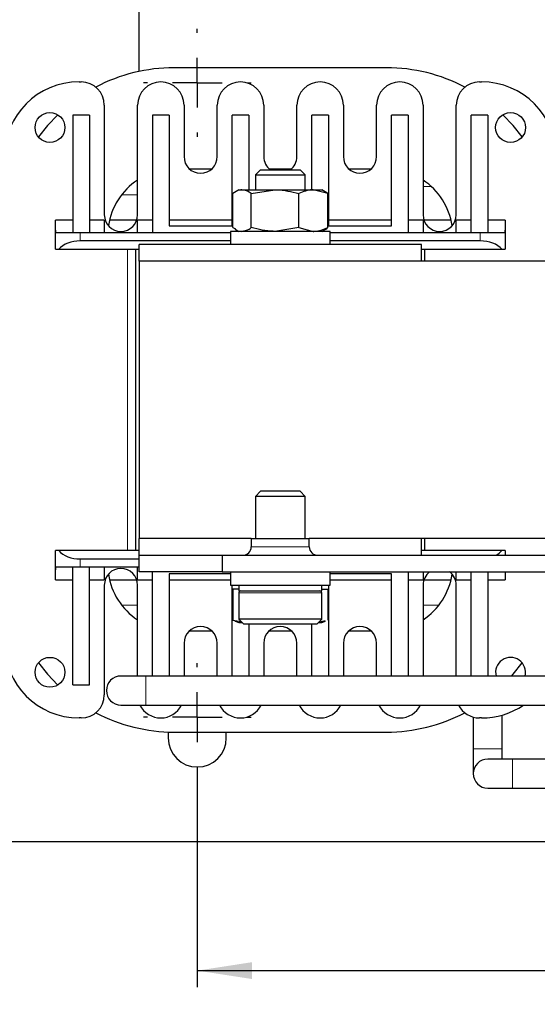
# Model space of a CAD drawing. Header units: millimetres. Extents: x 5 to 418, y 2 to 292.
# Tile 3 of 48: x 50 to 81, y 54 to 113. Entities that reach past the tile are written whole.
import ezdxf

# ---------------------------------------------------------------- set-up
doc = ezdxf.new("R2010")
doc.units = ezdxf.units.MM
doc.layers.add('SLD-0', color=7, linetype='Continuous')
doc.styles.add('SLDTEXTSTYLE0', font='TXT', dxfattribs={"width": 0.605})
doc.dimstyles.new('SLDDIMSTYLE0', dxfattribs={"dimtxt": 3.5, "dimasz": 3.302, "dimexe": 0, "dimexo": 0.0625, "dimgap": 0.875, "dimtad": 1, "dimlfac": 2, "dimrnd": 1e-09, "dimzin": 12, "dimdsep": 46, "dimtxsty": 'SLDTEXTSTYLE0', "dimsah": 1, "dimcen": 0.09, "dimadec": 0, "dimazin": 3, "dimtfac": 1, "dimtofl": 0, "dimtmove": 0, "dimatfit": 3, "dimfxl": 1, "dimfrac": 2, "dimtolj": 1, "dimtzin": 12, "dimarcsym": 0})

# ---------------------------------------------------------------- blocks, each defined once
blk = doc.blocks.new('_D_4')
at = {"layer": 'SLD-0'}
for p, q in [((60.939, 67.957), (60.939, 54.946)), ((138.939, 67.957), (138.939, 54.946)), ((60.939, 55.946), (138.939, 55.946))]:
    blk.add_line(p, q, dxfattribs=at)
for points in [[(60.939, 55.946), (64.241, 55.438), (64.241, 56.454)], [(138.939, 55.946), (135.637, 56.454), (135.637, 55.438)]]:
    blk.add_solid(points, dxfattribs=at)
at = {"layer": 'SLD-0', "insert": (95.928, 60.457), "char_height": 3.5, "attachment_point": 1, "style": 'SLDTEXTSTYLE0'}
blk.add_mtext('156', dxfattribs=at)
blk = doc.blocks.new('_D_7')
at = {"layer": 'SLD-0', "color": 7}
for p, q in [((43.689, 67.957), (43.689, 48.497)), ((156.189, 67.957), (156.189, 48.497)), ((43.689, 49.497), (156.189, 49.497))]:
    blk.add_line(p, q, dxfattribs=at)
for points in [[(43.689, 49.497), (46.991, 48.989), (46.991, 50.005)], [(156.189, 49.497), (152.887, 50.005), (152.887, 48.989)]]:
    blk.add_solid(points, dxfattribs=at)
at = {"layer": 'SLD-0', "color": 7, "insert": (95.928, 54.009), "char_height": 3.5, "attachment_point": 1, "style": 'SLDTEXTSTYLE0'}
blk.add_mtext('225', dxfattribs=at)
blk = doc.blocks.new('SW_CENTERMARKSYMBOL_0')
at = {"layer": 'SLD-0', "color": 0}
for p, q in [((0, 3), (0, 3.25)), ((0, 0), (0, 1.5)), ((-3, 0), (-3.25, 0)), ((0, 0), (-1.5, 0)), ((0, 0), (0, -1.5)), ((0, 0), (1.5, 0)), ((3, 0), (3.25, 0)), ((0, -3), (0, -3.25))]:
    blk.add_line(p, q, dxfattribs=at)
blk = doc.blocks.new('SW_CENTERMARKSYMBOL_7')
at = {"layer": 'SLD-0', "color": 0}
for p, q in [((0, 3), (0, 3.25)), ((0, 0), (0, 1.5)), ((-3, 0), (-3.25, 0)), ((0, 0), (-1.5, 0)), ((0, 0), (0, -1.5)), ((0, 0), (1.5, 0)), ((3, 0), (3.25, 0)), ((0, -3), (0, -3.25))]:
    blk.add_line(p, q, dxfattribs=at)

msp = doc.modelspace()

# ---------------------------------------------------------------- linework, layer by layer
at = {"color": 7, "linetype": 'Continuous', "lineweight": 25}
for p, q in [((57.4388, 110.0868), (57.4388, 138.6575)), ((72.3388, 110.3075), (59.5388, 110.3075)), ((53.8138, 109.4575), (53.9388, 109.4575)), ((77.9388, 109.4575), (78.0638, 109.4575)), ((55.3388, 108.0575), (55.3388, 101.4575)), ((57.3388, 101.4575), (57.3388, 108.0575)), ((60.1388, 108.0575), (60.1388, 104.9575)), ((62.1388, 104.9575), (62.1388, 108.0575)), ((64.9388, 108.0575), (64.9388, 104.9575)), ((66.9388, 104.9575), (66.9388, 108.0575)), ((69.7388, 108.0575), (69.7388, 104.9575)), ((71.7388, 104.9575), (71.7388, 108.0575)), ((74.5388, 108.0575), (74.5388, 101.4575)), ((76.5388, 101.4575), (76.5388, 108.0575)), ((54.4388, 107.4575), (53.4388, 107.4575)), ((53.4388, 107.4575), (53.4388, 100.3825)), ((54.4388, 107.4575), (54.4388, 100.3825)), ((59.2388, 107.4575), (58.2388, 107.4575)), ((58.2388, 107.4575), (58.2388, 100.3825)), ((59.2388, 107.4575), (59.2388, 100.7825)), ((63.0388, 100.7825), (63.0388, 107.4575)), ((64.0388, 107.4575), (63.0388, 107.4575)), ((64.0388, 107.4575), (64.0388, 102.9575)), ((67.8388, 102.9575), (67.8388, 107.4575)), ((68.8388, 107.4575), (67.8388, 107.4575)), ((68.8388, 107.4575), (68.8388, 100.7825)), ((72.6388, 100.7825), (72.6388, 107.4575)), ((73.6388, 107.4575), (72.6388, 107.4575)), ((73.6388, 107.4575), (73.6388, 100.3825)), ((78.4388, 107.4575), (77.4388, 107.4575)), ((77.4388, 100.3825), (77.4388, 107.4575)), ((78.4388, 107.4575), (78.4388, 100.3825)), ((61.8002, 104.2075), (60.4773, 104.2075)), ((64.7455, 104.1575), (64.4388, 103.8507)), ((64.4388, 103.8507), (64.4388, 102.9575)), ((64.4388, 103.8507), (67.4388, 103.8507)), ((64.7455, 104.1575), (67.132, 104.1575)), ((66.6002, 104.2075), (65.2773, 104.2075)), ((67.4388, 103.8507), (67.132, 104.1575)), ((67.4388, 102.9575), (67.4388, 103.8507)), ((71.4002, 104.2075), (70.0773, 104.2075)), ((63.0756, 100.6808), (63.0756, 102.7342)), ((63.4388, 102.9575), (63.2294, 102.8366)), ((63.4388, 102.9575), (63.6319, 102.9575)), ((63.6319, 102.9575), (65.6199, 102.9575)), ((64.1883, 102.7342), (65.6199, 102.9575)), ((64.1883, 100.6808), (64.1883, 102.7342)), ((65.6199, 102.9575), (67.9267, 102.9575)), ((67.0514, 100.6808), (67.0514, 102.7342)), ((68.8019, 102.7342), (67.9267, 102.9575)), ((67.9267, 102.9575), (68.4388, 102.9575)), ((68.6481, 102.8366), (68.4388, 102.9575)), ((68.8019, 100.6808), (68.8019, 102.7342)), ((52.3888, 100.5325), (52.3888, 101.1325)), ((53.4388, 101.1325), (52.3888, 101.1325)), ((55.3388, 101.1325), (54.4388, 101.1325)), ((55.3388, 101.1325), (55.3388, 100.3825)), ((55.6532, 101.1575), (57.2927, 101.1575)), ((57.3388, 100.3825), (57.3388, 101.1325)), ((58.2388, 101.1325), (57.3388, 101.1325)), ((63.0388, 101.1325), (59.2388, 101.1325)), ((59.2388, 100.7825), (63.0388, 100.7825)), ((72.6388, 101.1325), (68.8388, 101.1325)), ((68.8388, 100.7825), (72.6388, 100.7825)), ((74.5388, 101.1325), (73.6388, 101.1325)), ((74.5388, 101.1325), (74.5388, 100.3825)), ((74.5848, 101.1575), (76.2243, 101.1575)), ((76.5388, 100.3825), (76.5388, 101.1325)), ((77.4388, 101.1325), (76.5388, 101.1325)), ((79.4888, 101.1325), (78.4388, 101.1325)), ((79.4888, 101.1325), (79.4888, 100.5325)), ((52.3888, 99.3825), (52.3888, 100.5325)), ((52.3963, 100.3825), (53.8888, 100.3825)), ((53.8888, 100.3825), (62.9388, 100.3825)), ((62.9388, 100.4575), (62.9388, 99.6575)), ((65.9388, 100.4575), (62.9388, 100.4575)), ((63.0756, 100.6808), (63.2377, 100.6)), ((63.2294, 100.5784), (63.4388, 100.4575)), ((67.0514, 100.6808), (65.6199, 100.4575)), ((68.9388, 100.4575), (65.9388, 100.4575)), ((67.0514, 100.6808), (67.9267, 100.4575)), ((68.4388, 100.4575), (68.6481, 100.5784)), ((68.9388, 99.6575), (68.9388, 100.4575)), ((68.9388, 100.3825), (77.9888, 100.3825)), ((77.9888, 100.3825), (79.4812, 100.3825)), ((79.4888, 100.5325), (79.4888, 99.3825)), ((62.9388, 99.8825), (53.8888, 99.8825)), ((74.4388, 99.6575), (57.4388, 99.6575)), ((57.4388, 98.6575), (57.4388, 99.6575)), ((77.9888, 99.8825), (68.9388, 99.8825)), ((74.4388, 98.6575), (74.4388, 99.6575)), ((52.3888, 99.3825), (52.5897, 99.3825)), ((52.5897, 99.3825), (57.4388, 99.3825)), ((57.2388, 81.2325), (57.2388, 99.3825)), ((74.4388, 99.3825), (79.2878, 99.3825)), ((74.6388, 98.6575), (74.6388, 99.3825)), ((79.2878, 99.3825), (79.4888, 99.3825)), ((57.4388, 98.6575), (57.4388, 81.9575)), ((101.3763, 98.6575), (57.4388, 98.6575)), ((64.7455, 84.8075), (64.4388, 84.5007)), ((67.132, 84.8075), (64.7455, 84.8075)), ((67.4388, 84.5007), (67.132, 84.8075)), ((64.4388, 84.5007), (64.4388, 81.9575)), ((67.4388, 84.5007), (64.4388, 84.5007)), ((67.4388, 81.9575), (67.4388, 84.5007)), ((57.4388, 80.9575), (57.4388, 81.9575)), ((64.1888, 81.9575), (57.4388, 81.9575)), ((64.1888, 81.9575), (64.1888, 81.4575)), ((64.1888, 81.9575), (67.6888, 81.9575)), ((67.6888, 81.4575), (67.6888, 81.9575)), ((83.4388, 81.9575), (67.6888, 81.9575)), ((74.4388, 80.9575), (74.4388, 81.9575)), ((74.6388, 81.2325), (74.6388, 81.9575)), ((52.3888, 80.0825), (52.3888, 81.2325)), ((52.5897, 81.2325), (52.3888, 81.2325)), ((57.4388, 81.2325), (52.5897, 81.2325)), ((79.2878, 81.2325), (74.4388, 81.2325)), ((79.4888, 81.2325), (79.2878, 81.2325)), ((79.4888, 81.2325), (79.4888, 80.9575)), ((53.8888, 80.7325), (57.4388, 80.7325)), ((57.4388, 79.9575), (57.4388, 80.9575)), ((57.4388, 80.9575), (62.4388, 80.9575)), ((62.4388, 80.9575), (62.4388, 79.9575)), ((62.4388, 80.9575), (82.4388, 80.9575)), ((52.3888, 79.4825), (52.3888, 80.0825)), ((53.8888, 80.2325), (52.3963, 80.2325)), ((53.4388, 73.1575), (53.4388, 80.2325)), ((57.4388, 80.2325), (53.8888, 80.2325)), ((54.4388, 73.1575), (54.4388, 80.2325)), ((55.3388, 80.2325), (55.3388, 79.4825)), ((57.3388, 79.4825), (57.3388, 80.2325)), ((52.3888, 79.4825), (53.4388, 79.4825)), ((54.4388, 79.4825), (55.3388, 79.4825)), ((57.2927, 79.4575), (55.6532, 79.4575)), ((57.3388, 79.4825), (58.2388, 79.4825)), ((62.4388, 79.9575), (57.4388, 79.9575)), ((58.2388, 73.6825), (58.2388, 79.9575)), ((62.9388, 79.8325), (59.2388, 79.8325)), ((59.2388, 79.8325), (59.2388, 73.6825)), ((59.2388, 79.4825), (62.9388, 79.4825)), ((62.4388, 79.9575), (82.4388, 79.9575)), ((62.9388, 79.9575), (62.9388, 79.1575)), ((68.9388, 79.1575), (68.9388, 79.9575)), ((72.6388, 79.8325), (68.9388, 79.8325)), ((68.9388, 79.4825), (72.6388, 79.4825)), ((72.6388, 73.6825), (72.6388, 79.8325)), ((73.6388, 79.9575), (73.6388, 73.6825)), ((73.6388, 79.4825), (74.5388, 79.4825)), ((74.5388, 79.9575), (74.5388, 79.4825)), ((76.2243, 79.4575), (74.5848, 79.4575)), ((76.5388, 79.4825), (76.5388, 79.9575)), ((76.5388, 79.4825), (77.4388, 79.4825)), ((77.4388, 73.6825), (77.4388, 79.9575)), ((78.4388, 79.9575), (78.4388, 73.6825)), ((78.4388, 79.4825), (79.4888, 79.4825)), ((79.4888, 79.9575), (79.4888, 79.4825)), ((55.3388, 79.1575), (55.3388, 72.5575)), ((57.3388, 73.6825), (57.3388, 79.1575)), ((62.9388, 79.1575), (65.9388, 79.1575)), ((63.0388, 73.6825), (63.0388, 79.1575)), ((63.0748, 78.9075), (63.0748, 77.0483)), ((63.4388, 78.9075), (63.0748, 78.9075)), ((63.4388, 79.1575), (63.4388, 78.8075)), ((65.9388, 79.1575), (68.9388, 79.1575)), ((68.4388, 78.8075), (68.4388, 79.1575)), ((68.4388, 78.9075), (68.8027, 78.9075)), ((68.8027, 78.9075), (68.8027, 77.0483)), ((68.8388, 79.1575), (68.8388, 73.6825)), ((74.5388, 79.1575), (74.5388, 73.6825)), ((76.5388, 73.6825), (76.5388, 79.1575)), ((63.4388, 78.8075), (68.4388, 78.8075)), ((63.4388, 78.6825), (63.4388, 77.1075)), ((68.4388, 77.1075), (68.4388, 78.6825)), ((63.4388, 77.1075), (63.7388, 76.8075)), ((68.4388, 77.1075), (63.4388, 77.1075)), ((68.1388, 76.8075), (68.4388, 77.1075)), ((63.0748, 77.0483), (63.5794, 76.9669)), ((63.0748, 77.0483), (63.2266, 77.0101)), ((63.2184, 76.9877), (63.4388, 76.9075)), ((63.4388, 76.9075), (63.6388, 76.9075)), ((68.1388, 76.8075), (63.7388, 76.8075)), ((64.0388, 76.8075), (64.0388, 73.6825)), ((67.8388, 73.6825), (67.8388, 76.8075)), ((68.651, 77.0101), (68.2435, 76.9075)), ((68.2435, 76.9075), (68.4388, 76.9075)), ((68.4388, 76.9075), (68.6591, 76.9877)), ((60.4773, 76.4075), (61.8002, 76.4075)), ((65.2773, 76.4075), (66.6002, 76.4075)), ((70.0773, 76.4075), (71.4002, 76.4075)), ((60.1388, 75.6575), (60.1388, 73.6825)), ((62.1388, 73.6825), (62.1388, 75.6575)), ((64.9388, 75.6575), (64.9388, 73.6825)), ((66.9388, 73.6825), (66.9388, 75.6575)), ((69.7388, 75.6575), (69.7388, 73.6825)), ((71.7388, 73.6825), (71.7388, 75.6575)), ((57.8388, 73.6825), (56.3388, 73.6825)), ((83.0638, 73.6825), (57.8388, 73.6825)), ((53.4388, 73.1575), (54.4388, 73.1575)), ((56.3388, 71.9325), (57.8388, 71.9325)), ((57.8388, 71.9325), (83.0638, 71.9325)), ((53.9388, 71.1575), (53.8138, 71.1575)), ((77.5638, 71.2087), (77.5638, 69.3075)), ((78.0638, 71.1575), (77.9388, 71.1575)), ((79.3138, 69.3075), (79.3138, 71.3346)), ((59.1888, 70.3136), (59.1888, 69.9575)), ((59.5388, 70.3075), (72.3388, 70.3075)), ((62.6888, 69.9575), (62.6888, 70.3075)), ((77.5638, 69.3075), (77.5638, 67.8075)), ((79.3138, 68.6825), (79.3138, 69.3075)), ((79.9388, 68.6825), (78.4388, 68.6825)), ((83.0638, 68.6825), (79.9388, 68.6825)), ((78.4388, 66.9325), (79.9388, 66.9325)), ((79.9388, 66.9325), (83.0638, 66.9325)), ((83.0638, 63.7075), (39.1888, 63.7075))]:
    msp.add_line(p, q, dxfattribs=at)
at = {"color": 7, "linetype": 'Continuous', "lineweight": 18}
for p, q in [((75.0402, 103.1575), (74.5388, 103.1575)), ((56.3769, 102.6575), (57.3388, 102.6575)), ((53.8888, 99.8825), (53.8888, 100.3825)), ((77.9888, 100.3825), (77.9888, 99.8825)), ((56.7388, 99.3825), (56.7388, 81.2325)), ((64.1888, 81.4575), (67.6888, 81.4575)), ((53.8888, 80.2325), (53.8888, 80.7325)), ((68.4388, 78.6825), (63.4388, 78.6825)), ((57.3388, 77.9575), (56.3769, 77.9575)), ((75.5006, 77.9575), (74.5388, 77.9575)), ((57.8388, 73.6825), (57.8388, 71.9325)), ((79.3138, 69.3075), (77.5638, 69.3075)), ((79.9388, 68.6825), (79.9388, 66.9325))]:
    msp.add_line(p, q, dxfattribs=at)
at = {"color": 7, "linetype": 'Continuous', "lineweight": 25, "flags": 128}
for points in [[(52.5284, 107.4783), (51.9057, 106.8216), (51.3649, 106.1403)], [(80.5126, 106.1403), (79.9718, 106.8216), (79.3491, 107.4783)], [(51.3649, 74.4746), (51.9057, 73.7934), (52.5284, 73.1367)], [(79.8743, 73.6825), (79.9718, 73.7934), (80.5126, 74.4746)]]:
    msp.add_lwpolyline(points, dxfattribs=at)
at = {"color": 7, "linetype": 'Continuous', "lineweight": 25}
for centre in [(52.0638, 106.7075), (79.8138, 106.7075), (52.0638, 73.9075)]:
    msp.add_circle(centre, 0.9, dxfattribs=at)
for centre, radius, start, end in [((59.5388, 100.2075), 10.1, 90, 117.815021), ((72.3388, 100.2075), 10.1, 62.184979, 90), ((53.8138, 104.9575), 4.5, 90, 180), ((53.9388, 108.0575), 1.4, 0, 90), ((58.7388, 108.0575), 1.4, 0, 180), ((63.5388, 108.0575), 1.4, 0, 180), ((68.3388, 108.0575), 1.4, 0, 180), ((73.1388, 108.0575), 1.4, 0, 180), ((77.9388, 108.0575), 1.4, 90, 180), ((78.0638, 104.9575), 4.5, 0, 90), ((61.1388, 104.9575), 1, 180, 0), ((65.9388, 104.9575), 1, 180, 233.130102), ((65.9388, 104.9575), 1, 306.869898, 0), ((70.7388, 104.9575), 1, 180, 0), ((59.5388, 100.2075), 4, 123.367013, 171.44735), ((72.3388, 100.2075), 4, 8.55265, 56.632987), ((56.3388, 101.4575), 1, 180, 0), ((75.5388, 101.4575), 1, 180, 0), ((53.8888, 100.5325), 1.5, 180, 185.73917), ((77.9888, 100.5325), 1.5, 354.26083, 0), ((63.6888, 81.4575), 0.5, 270, 0), ((68.1888, 81.4575), 0.5, 180, 270), ((53.8888, 80.0825), 1.5, 174.26083, 180), ((56.3388, 79.1575), 1, 0, 180), ((59.5388, 80.4075), 4, 188.55265, 236.632987), ((75.5388, 79.1575), 1, 126.869898, 180), ((72.3388, 80.4075), 4, 303.367013, 351.44735), ((75.5388, 79.1575), 1, 0, 53.130102), ((63.5638, 78.6825), 0.125, 90, 180), ((68.3138, 78.6825), 0.125, 0, 90), ((61.1388, 75.6575), 1, 0, 180), ((65.9388, 75.6575), 1, 0, 180), ((70.7388, 75.6575), 1, 0, 180), ((53.8138, 75.6575), 4.5, 180, 270), ((79.8138, 73.9075), 0.9, 345.522488, 194.477512), ((56.3388, 72.8075), 0.875, 90, 270), ((53.9388, 72.5575), 1.4, 270, 0), ((58.7388, 72.5575), 1.4, 206.514775, 333.485225), ((63.5388, 72.5575), 1.4, 206.514775, 333.485225), ((68.3388, 72.5575), 1.4, 206.514775, 333.485225), ((73.1388, 72.5575), 1.4, 206.514775, 333.485225), ((77.9388, 72.5575), 1.4, 206.514775, 270), ((78.0638, 75.6575), 4.5, 270, 304.128866), ((59.5388, 80.4075), 10.1, 242.184979, 270), ((72.3388, 80.4075), 10.1, 270, 297.815021), ((60.9388, 69.9575), 1.75, 180, 0), ((78.4388, 67.8075), 0.875, 90, 270)]:
    msp.add_arc(centre, radius, start, end, dxfattribs=at)
for centre, start_param, end_param in [((53.8888, 98.8825), 1.5707963, 2.6179939), ((77.9888, 98.8825), 0.5235988, 1.5707963), ((53.8888, 81.7325), 3.6651914, 4.712389), ((77.9888, 81.7325), 5.3964702, 5.7595865)]:
    msp.add_ellipse(centre, major_axis=(1.5, 0), ratio=0.6666667, start_param=start_param, end_param=end_param, dxfattribs=at)
for points, knots in [([(63.6319, 102.9575), (63.5859, 102.9548), (63.3977, 102.9435), (63.2142, 102.8243), (63.0756, 102.7342)], [0, 0, 0, 0, 0.2443658, 1, 1, 1, 1]), ([(64.1883, 102.7342), (64.1472, 102.764), (63.9659, 102.8955), (63.7776, 102.9304), (63.6319, 102.9575)], [0, 0, 0, 0, 0.2269026, 1, 1, 1, 1]), ([(65.6199, 102.9575), (65.6538, 102.9573), (66.1372, 102.9541), (66.611, 102.8401), (67.0514, 102.7342)], [0, 0, 0, 0, 0.0702006, 1, 1, 1, 1]), ([(67.9267, 102.9575), (67.9059, 102.9573), (67.6104, 102.9541), (67.3207, 102.8401), (67.0514, 102.7342)], [0, 0, 0, 0, 0.0702006, 1, 1, 1, 1]), ([(68.8019, 102.7342), (68.7611, 102.768), (68.7083, 102.8117), (68.6534, 102.8272), (68.6409, 102.8307)], [0, 0, 0, 0, 0.7730418, 1, 1, 1, 1]), ([(63.6319, 100.4575), (63.7776, 100.4845), (63.9659, 100.5195), (64.1472, 100.651), (64.1883, 100.6808)], [0, 0, 0, 0, 0.7730974, 1, 1, 1, 1]), ([(65.6199, 100.4575), (65.5859, 100.4577), (65.1025, 100.4609), (64.6287, 100.5748), (64.1883, 100.6808)], [0, 0, 0, 0, 0.0702006, 1, 1, 1, 1]), ([(67.9267, 100.4575), (67.9474, 100.4577), (68.243, 100.4609), (68.5326, 100.5748), (68.8019, 100.6808)], [0, 0, 0, 0, 0.0702006, 1, 1, 1, 1]), ([(68.6409, 100.5843), (68.6534, 100.5878), (68.7083, 100.6032), (68.7611, 100.647), (68.8019, 100.6808)], [0, 0, 0, 0, 0.2269582, 1, 1, 1, 1])]:
    msp.add_open_spline(points, degree=3, knots=knots, dxfattribs=at)

# ---------------------------------------------------------------- block references
at = {"layer": 'SLD-0', "color": 7}
msp.add_blockref('SW_CENTERMARKSYMBOL_7', (60.9388, 109.4075), dxfattribs=at)
at = {"layer": 'SLD-0'}
msp.add_blockref('SW_CENTERMARKSYMBOL_0', (60.9388, 71.2075), dxfattribs=at)

# ---------------------------------------------------------------- dimensions: what is measured, and where the dimension line sits
at = {"layer": 'SLD-0', "color": 7}
dim = msp.add_linear_dim(base=(156.1888, 49.4974), p1=(43.6888, 67.9575), p2=(156.1888, 67.9575), dimstyle='SLDDIMSTYLE0', dxfattribs=at)
dim.commit()
dim.dimension.update_dxf_attribs({"geometry": '_D_7', "text_midpoint": (99.9388, 49.4974), "dimtype": 160})
at = {"layer": 'SLD-0'}
dim = msp.add_linear_dim(base=(138.9388, 55.9457), p1=(60.9388, 67.9575), p2=(138.9388, 67.9575), dimstyle='SLDDIMSTYLE0', dxfattribs=at)
dim.commit()
dim.dimension.update_dxf_attribs({"geometry": '_D_4', "text_midpoint": (99.9388, 55.9457), "dimtype": 160})

doc.saveas('drawing.dxf')
